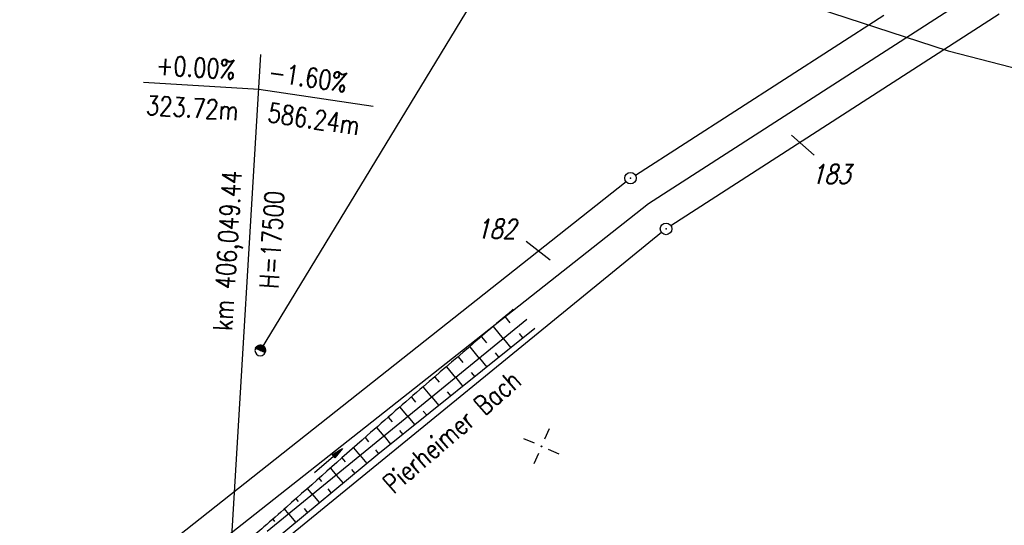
# Model space of a CAD drawing. Extents: x 0 to 1135, y 0 to 420.
# Tile 61 of 84: x 739 to 867, y 262 to 328. Entities that reach past the tile are written whole.
import ezdxf

# ---------------------------------------------------------------- set-up
doc = ezdxf.new("R2010")
doc.units = 0
doc.header["$LTSCALE"] = 2
doc.header["$MEASUREMENT"] = 0
doc.linetypes.add('AUSGEZOGEN', pattern=[0])
doc.layers.get('0').update_dxf_attribs({"color": 8, "linetype": 'AUSGEZOGEN'})
for name, color, linetype in [('BOESCHG', 8, 'AUSGEZOGEN'), ('FBRTOP', 8, 'AUSGEZOGEN'), ('FLSTNR', 8, 'AUSGEZOGEN'), ('GRABEN', 8, 'AUSGEZOGEN'), ('GRENZL', 8, 'AUSGEZOGEN'), ('GRENZP', 8, 'AUSGEZOGEN'), ('NETZ', 250, 'AUSGEZOGEN'), ('NZ', 8, 'AUSGEZOGEN'), ('PFEILTOP', 8, 'AUSGEZOGEN'), ('SCHRIFT', 8, 'AUSGEZOGEN'), ('SIGNATUR', 8, 'AUSGEZOGEN'), ('STROMLTG', 8, 'AUSGEZOGEN')]:
    doc.layers.add(name, color=color, linetype=linetype)
doc.styles.add('ROMANS', font='romans.shx', dxfattribs={"width": 0.8})

# ---------------------------------------------------------------- blocks, each defined once
blk = doc.blocks.new('IKR')
at = {"color": 0}
for p, q in [((0, 1), (0, 2.5)), ((-2.5, 0), (-1, 0)), ((1, 0), (2.5, 0)), ((0, -2.5), (0, -1))]:
    blk.add_line(p, q, dxfattribs=at)
blk.add_circle((0, 0), 0.05, dxfattribs=at)
blk.add_point((0, 0), dxfattribs=at)
blk = doc.blocks.new('*X37')
at = {"color": 0}
for p, q in [((0, 0.9899494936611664), (0.0100005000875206, 0.9999499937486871)), ((0, 0.9192388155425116), (0.0777352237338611, 0.9969740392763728)), ((0, 0.8485281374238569), (0.1414213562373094, 0.9899494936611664)), ((0, 0.7778174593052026), (0.2016418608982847, 0.9794593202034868)), ((0, 0.7071067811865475), (0.2588190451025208, 0.965925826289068)), ((0, 0.6363961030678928), (0.313268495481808, 0.9496645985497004)), ((0, 0.5656854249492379), (0.3652313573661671, 0.930916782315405)), ((0, 0.4949747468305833), (0.4148946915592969, 0.9098694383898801)), ((0, 0.4242640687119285), (0.4624048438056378, 0.8866689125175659)), ((0, 0.3535533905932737), (0.5078765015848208, 0.8614298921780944)), ((0, 0.2828427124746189), (0.5513989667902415, 0.8342416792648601)), ((0, 0.2121320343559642), (0.5930405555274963, 0.8051725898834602)), ((0, 0.1414213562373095), (0.6328516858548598, 0.7742730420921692)), ((0, 0.0707106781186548), (0.6708670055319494, 0.7415776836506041)), ((0, 0), (0.7071067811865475, 0.7071067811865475)), ((0, -0.0707106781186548), (0.7415776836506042, 0.6708670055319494)), ((0, -0.1414213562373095), (0.7742730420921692, 0.6328516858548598)), ((0, -0.2121320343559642), (0.8051725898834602, 0.5930405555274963)), ((0, -0.2828427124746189), (0.8342416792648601, 0.5513989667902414)), ((0, -0.3535533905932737), (0.8614298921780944, 0.5078765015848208)), ((0, -0.4242640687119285), (0.8866689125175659, 0.4624048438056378)), ((0, -0.4949747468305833), (0.9098694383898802, 0.4148946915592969)), ((0, -0.5656854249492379), (0.930916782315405, 0.3652313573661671)), ((0, -0.6363961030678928), (0.9496645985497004, 0.3132684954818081)), ((0, -0.7071067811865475), (0.965925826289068, 0.2588190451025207)), ((0, -0.7778174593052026), (0.9794593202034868, 0.2016418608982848)), ((0, -0.8485281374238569), (0.9899494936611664, 0.1414213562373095)), ((0, -0.9192388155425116), (0.9969740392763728, 0.0777352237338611)), ((0, -0.9899494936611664), (0.9999499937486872, 0.0100005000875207)), ((0.0626229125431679, -0.9980372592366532), (0.9980372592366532, -0.0626229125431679)), ((0.1414213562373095, -0.9899494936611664), (0.9899494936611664, -0.1414213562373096)), ((0.2285491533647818, -0.9735323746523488), (0.9735323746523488, -0.2285491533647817)), ((0.3281754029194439, -0.9446168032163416), (0.9446168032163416, -0.3281754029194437)), ((0.4509574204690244, -0.8925454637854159), (0.8925454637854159, -0.4509574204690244))]:
    blk.add_line(p, q, dxfattribs=at)
blk = doc.blocks.new('BMAST')
blk.add_line((0, 1), (0, -1))
for centre, radius, start, end in [((0, 0), 1, 90, 270), ((0, 0), 1, 270, 90), ((0, -1), 0, 270, 0)]:
    blk.add_arc(centre, radius, start, end)
blk.add_point((0, 0))
blk.add_blockref('*X37', (0, 0))
blk = doc.blocks.new('GST')
at = {"color": 0}
blk.add_circle((0, 0), 0.75, dxfattribs=at)
blk.add_point((0, 0), dxfattribs=at)
blk = doc.blocks.new('PFEIL2')
at = {"color": 0}
for p, q in [((0.8796887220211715, 0.0024565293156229), (-2.401395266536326, -0.0115320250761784)), ((0.8808543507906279, -0.2709205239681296), (0.8785230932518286, 0.2758335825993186)), ((0.8785230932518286, 0.2758335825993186), (2.42908935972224, 0.0090619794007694)), ((0.9110887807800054, 0.2702307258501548), (0.878570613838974, 0.2646884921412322)), ((0.9651190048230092, 0.2609349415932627), (0.8786494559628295, 0.2461975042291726)), ((1.019149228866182, 0.2516391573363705), (0.8787282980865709, 0.2277065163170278)), ((1.073179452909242, 0.24234337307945), (0.8788071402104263, 0.2092155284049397)), ((1.127209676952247, 0.2330475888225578), (0.8788859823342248, 0.1907245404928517)), ((1.18123990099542, 0.2237518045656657), (0.8789648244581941, 0.1722335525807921)), ((1.235270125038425, 0.2144560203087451), (0.8790436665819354, 0.1537425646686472)), ((1.289300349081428, 0.2051602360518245), (0.8791225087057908, 0.1352515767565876)), ((1.34333057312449, 0.195864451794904), (0.8792013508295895, 0.1167605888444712)), ((1.397360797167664, 0.1865686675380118), (0.8792801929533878, 0.0982696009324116)), ((1.451391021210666, 0.1772728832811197), (0.8793590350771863, 0.0797786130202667)), ((1.505421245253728, 0.1679770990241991), (0.8794378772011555, 0.0612876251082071)), ((1.559451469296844, 0.1586813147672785), (0.8795167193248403, 0.0427966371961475)), ((1.613481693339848, 0.1493855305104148), (0.8795955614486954, 0.024305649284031)), ((1.66751191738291, 0.140089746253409), (0.8796744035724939, 0.005814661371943)), ((1.721542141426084, 0.1307939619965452), (0.8797532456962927, -0.0126763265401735)), ((1.775572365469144, 0.1214981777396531), (0.8798320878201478, -0.0311673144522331)), ((1.82960258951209, 0.1122023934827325), (0.8799109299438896, -0.0496583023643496)), ((1.883632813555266, 0.1029066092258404), (0.8799897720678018, -0.0681492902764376)), ((1.937663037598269, 0.0936108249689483), (0.8800686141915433, -0.08664027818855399)), ((1.991693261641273, 0.0843150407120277), (0.8801474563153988, -0.105131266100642)), ((2.045723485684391, 0.0750192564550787), (0.8802262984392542, -0.1236222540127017)), ((2.099753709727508, 0.0657234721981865), (0.8803051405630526, -0.1421132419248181)), ((2.153783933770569, 0.056427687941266), (0.8803839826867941, -0.1606042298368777)), ((2.207814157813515, 0.0471319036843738), (0.8804628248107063, -0.1790952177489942)), ((2.26184438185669, 0.0378361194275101), (0.8805416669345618, -0.1975862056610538)), ((2.315874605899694, 0.0285403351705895), (0.8806205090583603, -0.2160771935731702)), ((2.36990482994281, 0.0192445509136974), (0.8806993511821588, -0.2345681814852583)), ((2.423935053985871, 0.009948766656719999), (0.8807781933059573, -0.2530591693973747)), ((2.42908935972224, 0.0090619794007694), (0.8808543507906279, -0.2709205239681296))]:
    blk.add_line(p, q, dxfattribs=at)

msp = doc.modelspace()

# ---------------------------------------------------------------- linework, layer by layer
at = {"layer": 'BOESCHG'}
for p, q in [((802.1418124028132, 288.9309424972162), (802.8112251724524, 288.1106158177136)), ((800.6288600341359, 287.6216200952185), (801.9310919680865, 286.0258100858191)), ((803.9973875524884, 286.7161622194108), (804.4807528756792, 286.1135019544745)), ((799.1159076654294, 286.3122976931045), (799.7487268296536, 285.5368143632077)), ((801.9644209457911, 286.0542982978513), (802.9205787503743, 284.8621599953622)), ((797.6029552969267, 285.0029752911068), (798.8320000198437, 283.496851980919)), ((800.8876121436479, 284.2002960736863), (801.3604046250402, 283.6108180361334)), ((796.0900029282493, 283.6936528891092), (796.6862284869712, 282.9630129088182)), ((798.8652183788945, 283.5252499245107), (799.8002304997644, 282.3594760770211)), ((794.5770505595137, 282.3843304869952), (795.7329080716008, 280.9678938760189)), ((797.7778367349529, 281.6844299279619), (798.2400563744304, 281.1081341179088)), ((793.0640981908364, 281.0750080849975), (793.6237301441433, 280.3892114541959)), ((795.7660158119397, 280.9962015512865), (796.6798822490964, 279.8567921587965)), ((791.5511458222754, 279.7656856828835), (792.6338161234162, 278.4389357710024)), ((794.6680613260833, 279.1685637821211), (795.1197081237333, 278.6054501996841)), ((790.0381934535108, 278.4563632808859), (790.5612318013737, 277.8154099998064)), ((792.6668132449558, 278.4671531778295), (793.5595339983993, 277.3541082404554)), ((788.5252410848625, 277.1470408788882), (789.5347241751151, 275.9099776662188)), ((791.5582859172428, 276.6526976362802), (791.9993598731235, 276.1027662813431)), ((787.012288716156, 275.8377184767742), (787.498733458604, 275.2416085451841)), ((789.5676106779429, 275.9381048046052), (790.4391857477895, 274.8514243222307)), ((785.4993363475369, 274.5283960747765), (786.4356322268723, 273.3810195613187)), ((788.4485105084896, 274.1368314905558), (788.8790116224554, 273.6000823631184)), ((783.9871592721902, 273.2142901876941), (784.4366693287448, 272.6653597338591)), ((786.4684081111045, 273.4090564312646), (787.3188374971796, 272.3487404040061)), ((782.4883944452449, 271.8877938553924), (783.3387969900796, 270.8493035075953)), ((785.3387574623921, 271.6209374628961), (785.7586633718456, 271.0973984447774)), ((780.9896296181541, 270.5612975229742), (781.3905221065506, 270.0717376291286)), ((783.3534540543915, 270.8625984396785), (784.2187572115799, 269.8212578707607)), ((779.4908647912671, 269.2348011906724), (780.2440321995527, 268.3150519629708)), ((782.2432728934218, 269.0692464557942), (782.6805140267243, 268.5430529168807)), ((777.9920999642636, 267.9083048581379), (778.344374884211, 267.4781155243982)), ((780.2586094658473, 268.3282815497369), (781.1422708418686, 267.2648479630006)), ((776.4933351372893, 266.5818085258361), (777.149267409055, 265.7808004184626)), ((779.157607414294, 266.5238830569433), (779.6040276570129, 265.9866430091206)), ((774.9945703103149, 265.2553121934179), (775.2982276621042, 264.8844934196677)), ((777.1637648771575, 265.7939646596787), (778.065784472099, 264.7084380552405)), ((773.4958054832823, 263.9288158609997), (774.0545026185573, 263.2465488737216)), ((776.0719419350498, 263.978519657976), (776.5275412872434, 263.4302331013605)), ((771.9970406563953, 262.6023195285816), (772.2372737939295, 262.3089528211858)), ((774.0689202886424, 263.2596477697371), (774.9892981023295, 262.152028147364))]:
    msp.add_line(p, q, dxfattribs=at)
at = {"layer": 'BOESCHG', "flags": 128}
msp.add_lwpolyline([(803.2513332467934, 289.8911316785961, 0.001623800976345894), (791.5837779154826, 279.8600100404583, 0.002569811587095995), (784.2647268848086, 273.4599540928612, 0.0009706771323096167), (773.7944390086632, 264.17268963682, -0.003473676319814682), (770.8556554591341, 261.5921255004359, -0.02627649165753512), (766.4493240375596, 258.1645885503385, -0.0340473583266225), (762.753385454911, 255.946675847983, -0.01499977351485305), (761.753097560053, 255.4727951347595, -0.04134520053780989), (761.3726111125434, 255.3425614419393, -0.06209814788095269), (759.9078762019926, 255.1613327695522, 0.02530198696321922), (756.3016510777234, 254.9821057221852, 0.008073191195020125), (751.3755547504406, 254.406115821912, 0.01076692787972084), (747.7006040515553, 253.8353677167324, 0.04376774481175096), (747.2864164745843, 253.723813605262, 0.01081902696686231), (745.6728568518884, 253.0938741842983)], format="xyb", dxfattribs=at)
at = {"layer": 'BOESCHG'}
msp.add_lwpolyline([(806.0403013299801, 287.3656240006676), (785.6387775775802, 271.0025256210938), (772.1801256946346, 259.8190432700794)], dxfattribs=at)
at = {"layer": 'FBRTOP', "const_width": 0.5}
for points in [[(88.00927508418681, 187.5283629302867, -2.329752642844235e-07), (104.8390138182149, 188.9747523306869, -3.322446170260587e-07), (166.4394570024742, 194.2687661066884, -1.99545580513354e-06), (228.7098312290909, 199.620062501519, 1.697081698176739e-06), (290.980205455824, 204.971358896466, 7.911701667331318e-07), (321.6491723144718, 207.6070955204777, 1.267256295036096e-06), (340.7964161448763, 209.2526604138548, 2.42227213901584e-06), (353.2508030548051, 210.3231160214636, -6.630900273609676e-07), (365.7051899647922, 211.3935716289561, -7.427367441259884e-06)], [(87.66558115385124, 191.5135581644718, -3.161427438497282e-07), (104.4965272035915, 192.9600485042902, -4.508490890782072e-07), (166.0969518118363, 198.2540754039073, -1.995456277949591e-06), (228.3673368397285, 203.6053727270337, 1.697082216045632e-06), (290.6377218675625, 208.9566700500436, 5.354030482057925e-07), (321.3067197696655, 211.5923935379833, 8.575827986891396e-07), (340.4539109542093, 213.2379697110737, 2.422267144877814e-06), (352.908281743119, 214.3084239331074, -6.630853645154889e-07), (365.3626525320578, 215.3788781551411, -7.42736599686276e-06)], [(377.8163897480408, 216.4490749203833, 1.11298509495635e-06), (390.2701269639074, 217.5192716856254, 4.419975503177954e-05)], [(378.1588949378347, 212.4637656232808, 1.112358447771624e-06), (390.6125999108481, 213.533959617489, 4.420002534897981e-05)]]:
    msp.add_lwpolyline(points, format="xyb", dxfattribs=at)
at = {"layer": 'FLSTNR'}
for p, q in [((842.34162596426, 309.8941994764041), (839.3954042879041, 312.5014493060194)), ((804.9203599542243, 298.7365886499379), (808.0407228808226, 296.289130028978))]:
    msp.add_line(p, q, dxfattribs=at)
at = {"layer": 'GRABEN', "flags": 128}
msp.add_lwpolyline([(805.0295516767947, 288.5555429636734), (784.9512073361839, 272.1709720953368), (771.2907218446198, 260.9846271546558)], dxfattribs=at)
at = {"layer": 'GRENZL'}
for p, q in [((820.8244958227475, 303.6280739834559), (864.9159611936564, 332.0597723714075)), ((819.112, 307.328), (851.382, 328.131)), ((866.3610000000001, 328.256), (823.7280000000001, 300.735)), ((817.8939999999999, 306.457), (755.319, 256.942)), ((761.888, 257.131), (820.8244958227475, 303.6280739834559)), ((822.5169999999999, 299.854), (769.477129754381, 256.5942373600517))]:
    msp.add_line(p, q, dxfattribs=at)
at = {"layer": 'NZ'}
for p, q in [((764.9757787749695, 231.407086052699), (770.4571697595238, 323.0126710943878)), ((755.2136645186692, 319.3915613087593), (770.1868830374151, 318.4956108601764)), ((770.1868830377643, 318.4956108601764), (785.0250367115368, 316.2980677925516))]:
    msp.add_line(p, q, dxfattribs=at)
at = {"layer": 'STROMLTG'}
for points in [[(616.4463963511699, 415), (640.354557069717, 405.1902808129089), (708.5791177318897, 376.7931714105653), (756.3006828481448, 357.2424496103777), (859.7496840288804, 323.4740005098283), (920.4875250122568, 307.7897321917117), (950, 299.9985791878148)], [(770.3908786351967, 284.5358887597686), (832.2714395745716, 386.390187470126), (850.782382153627, 415)]]:
    msp.add_lwpolyline(points, dxfattribs=at)

# ---------------------------------------------------------------- block references
at = {"layer": 'GRENZP'}
for p in [(818.482, 306.922), (823.0980000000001, 300.328)]:
    msp.add_blockref('GST', p, dxfattribs=at)
at = {"layer": 'NETZ', "rotation": 156.5331}
msp.add_blockref('IKR', (806.9069999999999, 272.065), dxfattribs=at)
at = {"layer": 'PFEILTOP', "rotation": 40.70305352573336}
msp.add_blockref('PFEIL2', (779.2258320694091, 270.1855958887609), dxfattribs=at)
at = {"layer": 'SIGNATUR', "xscale": 0.6999999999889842, "yscale": 0.7000000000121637, "zscale": 0.7, "rotation": 66.53305225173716}
msp.add_blockref('BMAST', (770.3908786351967, 284.535888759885), dxfattribs=at)

# ---------------------------------------------------------------- texts
at = {"layer": 'FLSTNR', "style": 'ROMANS', "oblique": 15, "width": 0.8}
for s, p in [('183', (841.9184069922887, 306.1887692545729)), ('182', (798.4372497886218, 299.0760708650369))]:
    msp.add_text(s, height=2.5, dxfattribs=at).set_placement(p)
at = {"layer": 'NZ', "style": 'ROMANS', "width": 0.8}
for s, rotation, p in [('+0.00%%%', 356.5756831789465, (756.8107346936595, 320.3831323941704)), ('-1.60%%%', 351.5756831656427, (771.3171660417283, 319.5741472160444)), ('323.72m', 356.5756831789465, (755.4918985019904, 315.174631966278)), ('586.24m', 351.5756831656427, (771.2267263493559, 314.2579670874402)), ('km 406,049.44', 86.5756831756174, (766.7193016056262, 287.0384214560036)), ('H=17500', 86.5756831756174, (772.7450105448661, 292.5209361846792))]:
    msp.add_text(s, height=2.499999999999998, rotation=rotation, dxfattribs=at).set_placement(p)
at = {"layer": 'SCHRIFT', "style": 'ROMANS', "width": 0.8}
msp.add_text('Pierheimer Bach', height=2.5, rotation=40.70944950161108, dxfattribs=at).set_placement((787.6691455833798, 265.7849496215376))

doc.saveas('drawing.dxf')
